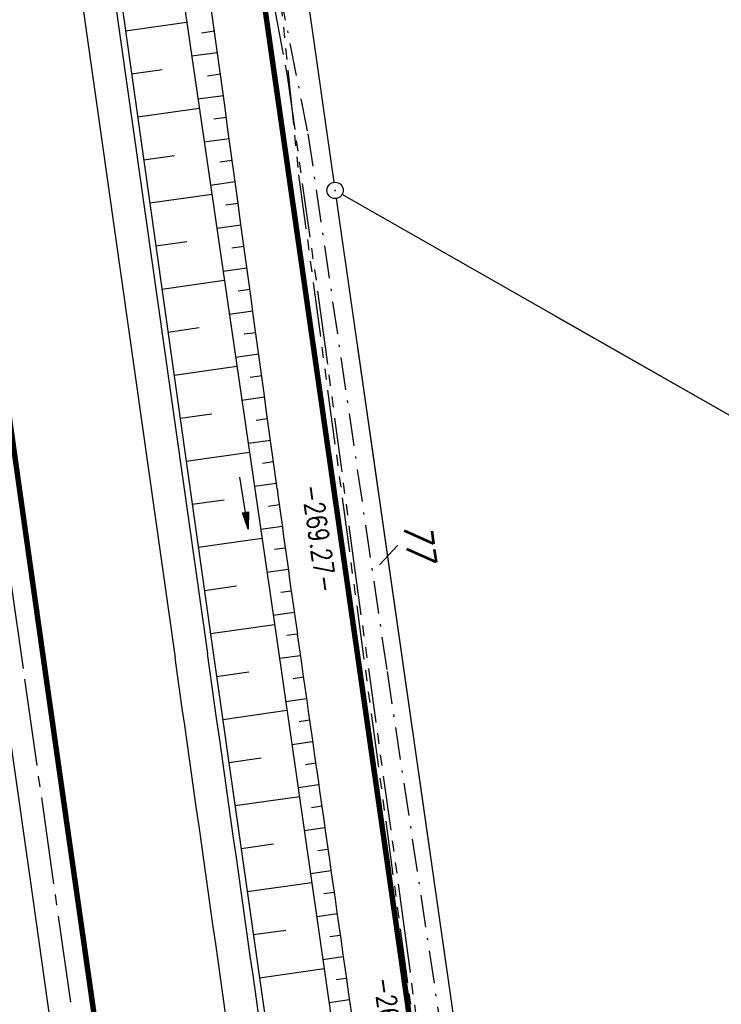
# Model space of a CAD drawing. Extents: x 446224 to 446791, y 446199 to 447379.
# Tile 13 of 113: x 446552 to 446617, y 446425 to 446515. Entities that reach past the tile are written whole.
import ezdxf

# ---------------------------------------------------------------- set-up
doc = ezdxf.new("R2010")
doc.units = 0
doc.header["$LTSCALE"] = 2
doc.header["$MEASUREMENT"] = 0
for name, pattern in [('ACHSE', [5.5, 4, -0.5, 0.5, -0.5]), ('AUSGEZOGEN', [0]), ('BAB-FM2', [2.6, 1.5, -0.5, 0.1, -0.5]), ('PHANTOMX2', [5, 2.5, -0.5, 0.5, -0.5, 0.5, -0.5])]:
    doc.linetypes.add(name, pattern=pattern)
doc.layers.get('0').update_dxf_attribs({"linetype": 'AUSGEZOGEN'})
for name, color, linetype in [('201-ABSTAND', 8, 'AUSGEZOGEN'), ('201-FLSTNR', 8, 'AUSGEZOGEN'), ('201-GRENZL', 8, 'AUSGEZOGEN'), ('201-GRENZL-BAB', 7, 'AUSGEZOGEN'), ('201GRENZP', 8, 'AUSGEZOGEN'), ('202-ABSTAND', 8, 'AUSGEZOGEN'), ('202-GRENZL', 8, 'AUSGEZOGEN'), ('202-GRENZL-BAB', 7, 'AUSGEZOGEN'), ('ACHSETOP', 250, 'ACHSE'), ('BAB_FM', 5, 'BAB-FM2'), ('BOESCHG', 250, 'AUSGEZOGEN'), ('FBRTOP', 250, 'AUSGEZOGEN'), ('GRABEN', 250, 'AUSGEZOGEN'), ('Lichtwellenleiter COLT', 46, 'PHANTOMX2'), ('Lichtwellenleiter GLH', 46, 'PHANTOMX2'), ('PFEILTOP', 200, 'AUSGEZOGEN')]:
    doc.layers.add(name, color=color, linetype=linetype)
doc.styles.add('ROMANS', font='romans.shx', dxfattribs={"width": 0.8})

# ---------------------------------------------------------------- blocks, each defined once
blk = doc.blocks.new('PFEIL2')
at = {"color": 0}
for p, q in [((0.88, 0.002), (-2.401, -0.012)), ((0.881, -0.271), (0.879, 0.276)), ((0.879, 0.276), (2.429, 0.009)), ((0.911, 0.27), (0.879, 0.265)), ((0.965, 0.261), (0.879, 0.246)), ((1.019, 0.252), (0.879, 0.228)), ((1.073, 0.242), (0.879, 0.209)), ((1.127, 0.233), (0.879, 0.191)), ((1.181, 0.224), (0.879, 0.172)), ((1.235, 0.214), (0.879, 0.154)), ((1.289, 0.205), (0.879, 0.135)), ((1.343, 0.196), (0.879, 0.117)), ((1.397, 0.187), (0.879, 0.098)), ((1.451, 0.177), (0.879, 0.08)), ((1.505, 0.168), (0.879, 0.061)), ((1.559, 0.159), (0.88, 0.043)), ((1.613, 0.149), (0.88, 0.024)), ((1.668, 0.14), (0.88, 0.006)), ((1.722, 0.131), (0.88, -0.013)), ((1.776, 0.121), (0.88, -0.031)), ((1.83, 0.112), (0.88, -0.05)), ((1.884, 0.103), (0.88, -0.068)), ((1.938, 0.094), (0.88, -0.087)), ((1.992, 0.084), (0.88, -0.105)), ((2.046, 0.075), (0.88, -0.124)), ((2.1, 0.066), (0.88, -0.142)), ((2.154, 0.056), (0.88, -0.161)), ((2.208, 0.047), (0.88, -0.179)), ((2.262, 0.038), (0.881, -0.198)), ((2.316, 0.029), (0.881, -0.216)), ((2.37, 0.019), (0.881, -0.235)), ((2.424, 0.01), (0.881, -0.253)), ((2.429, 0.009), (0.881, -0.271))]:
    blk.add_line(p, q, dxfattribs=at)
blk = doc.blocks.new('GST')
at = {"color": 0}
blk.add_circle((0, 0), 0.75, dxfattribs=at)
blk.add_point((0, 0), dxfattribs=at)

msp = doc.modelspace()

# ---------------------------------------------------------------- linework, layer by layer
at = {"layer": '201-FLSTNR'}
msp.add_line((446586.777, 446467.133), (446585.078, 446465.334), dxfattribs=at)
at = {"layer": '201-GRENZL'}
for p, q in [((446572.146, 446561.658), (446580.894, 446500.533)), ((446704.619, 446429.235), (446581.651, 446499.418)), ((446581.106, 446499.048), (446593.173, 446414.728))]:
    msp.add_line(p, q, dxfattribs=at)
at = {"layer": '201-GRENZL-BAB', "const_width": 0.5, "flags": 128}
msp.add_lwpolyline([(446566.146, 446575.117), (446589.2, 446414.211)], dxfattribs=at)
at = {"layer": '202-GRENZL'}
for p, q in [((446768.993, 446392.493), (446601.307, 446488.199)), ((446583.03, 446485.609), (446600.254, 446365.252))]:
    msp.add_line(p, q, dxfattribs=at)
at = {"layer": '202-GRENZL-BAB', "const_width": 0.5, "flags": 128}
msp.add_lwpolyline([(446579.052, 446485.045), (446604.124, 446310.053)], dxfattribs=at)
at = {"layer": 'ACHSETOP'}
for p, q in [((446541.889, 446529.06), (446552.414, 446454.803)), ((446552.414, 446454.803), (446566.447, 446355.792))]:
    msp.add_line(p, q, dxfattribs=at)
at = {"layer": 'BAB_FM'}
for p, q in [((446568.697, 446554.094), (446578.495, 446504.983)), ((446578.495, 446504.983), (446585.779, 446455.516)), ((446585.779, 446455.516), (446593.234, 446406.073))]:
    msp.add_line(p, q, dxfattribs=at)
at = {"layer": 'BOESCHG'}
for p, q in [((446553.884, 446569.928), (446569.66, 446458.105)), ((446561.706, 446514.477), (446567.33, 446515.27)), ((446569.893, 446514.434), (446568.697, 446514.27)), ((446561.844, 446513.499), (446561.845, 446513.499)), ((446570.165, 446512.453), (446567.789, 446512.127)), ((446562.265, 446510.516), (446565.086, 446510.914)), ((446570.437, 446510.472), (446569.258, 446510.31)), ((446562.403, 446509.538), (446562.405, 446509.538)), ((446570.709, 446508.49), (446568.367, 446508.169)), ((446562.824, 446506.555), (446568.486, 446507.354)), ((446570.981, 446506.509), (446569.819, 446506.349)), ((446562.962, 446505.577), (446562.963, 446505.577)), ((446571.253, 446504.527), (446568.945, 446504.211)), ((446563.382, 446502.595), (446566.223, 446502.995)), ((446571.525, 446502.546), (446570.38, 446502.389)), ((446563.52, 446501.616), (446563.522, 446501.617)), ((446571.796, 446500.564), (446569.523, 446500.253)), ((446563.941, 446498.634), (446569.642, 446499.438)), ((446572.068, 446498.583), (446570.94, 446498.428)), ((446564.079, 446497.656), (446564.08, 446497.656)), ((446572.339, 446496.601), (446570.101, 446496.295)), ((446564.5, 446494.673), (446567.36, 446495.077)), ((446572.611, 446494.62), (446571.501, 446494.468)), ((446564.638, 446493.695), (446564.64, 446493.695)), ((446572.882, 446492.638), (446570.679, 446492.337)), ((446565.059, 446490.712), (446570.798, 446491.522)), ((446573.153, 446490.657), (446572.061, 446490.507)), ((446565.197, 446489.734), (446565.198, 446489.734)), ((446573.424, 446488.675), (446571.257, 446488.379)), ((446565.618, 446486.752), (446568.497, 446487.158)), ((446573.695, 446486.694), (446572.621, 446486.547)), ((446565.756, 446485.773), (446565.758, 446485.774)), ((446573.966, 446484.712), (446571.836, 446484.421)), ((446566.176, 446482.791), (446571.955, 446483.606)), ((446574.237, 446482.731), (446573.181, 446482.586)), ((446566.314, 446481.812), (446566.315, 446481.813)), ((446574.507, 446480.749), (446572.414, 446480.463)), ((446566.735, 446478.83), (446569.634, 446479.239)), ((446574.778, 446478.767), (446573.74, 446478.626)), ((446566.873, 446477.852), (446566.875, 446477.852)), ((446575.048, 446476.786), (446572.992, 446476.505)), ((446567.294, 446474.869), (446573.111, 446475.69)), ((446575.319, 446474.804), (446574.3, 446474.665)), ((446567.432, 446473.891), (446567.433, 446473.891)), ((446575.589, 446472.823), (446573.57, 446472.547)), ((446567.853, 446470.908), (446570.771, 446471.32)), ((446575.86, 446470.841), (446574.859, 446470.704)), ((446567.991, 446469.93), (446567.993, 446469.93)), ((446576.132, 446468.86), (446574.148, 446468.586)), ((446568.411, 446466.948), (446574.267, 446467.774)), ((446576.406, 446466.878), (446575.422, 446466.742)), ((446568.549, 446465.969), (446568.55, 446465.969)), ((446576.682, 446464.898), (446574.727, 446464.625)), ((446568.97, 446462.987), (446571.908, 446463.401)), ((446576.959, 446462.917), (446575.988, 446462.78)), ((446569.108, 446462.009), (446569.11, 446462.009)), ((446577.239, 446460.936), (446575.305, 446460.663)), ((446569.529, 446459.026), (446575.423, 446459.858)), ((446577.519, 446458.956), (446576.557, 446458.819)), ((446577.582, 446458.519), (446577.58, 446458.518)), ((446569.66, 446458.105), (446595.392, 446277.497)), ((446569.667, 446458.048), (446569.668, 446458.048)), ((446577.801, 446456.976), (446575.88, 446456.703)), ((446577.863, 446456.539), (446577.862, 446456.539)), ((446570.092, 446455.066), (446573.043, 446455.486)), ((446578.083, 446454.996), (446577.124, 446454.86)), ((446570.231, 446454.088), (446570.233, 446454.088)), ((446578.145, 446454.559), (446578.143, 446454.558)), ((446578.365, 446453.016), (446576.45, 446452.744)), ((446578.427, 446452.579), (446578.426, 446452.578)), ((446570.656, 446451.106), (446576.565, 446451.948)), ((446578.646, 446451.036), (446577.691, 446450.9)), ((446578.709, 446450.599), (446578.707, 446450.598)), ((446570.796, 446450.128), (446570.797, 446450.128)), ((446578.928, 446449.056), (446577.02, 446448.784)), ((446571.22, 446447.146), (446574.178, 446447.567)), ((446579.21, 446447.076), (446578.258, 446446.94)), ((446571.36, 446446.168), (446571.362, 446446.168)), ((446579.492, 446445.096), (446577.591, 446444.825)), ((446571.785, 446443.186), (446577.706, 446444.029)), ((446579.774, 446443.116), (446578.825, 446442.981)), ((446571.924, 446442.208), (446571.925, 446442.208)), ((446580.056, 446441.136), (446578.161, 446440.866)), ((446572.349, 446439.226), (446575.312, 446439.648)), ((446580.338, 446439.156), (446579.392, 446439.021)), ((446572.488, 446438.248), (446572.49, 446438.248)), ((446580.62, 446437.176), (446578.732, 446436.907)), ((446572.913, 446435.266), (446578.846, 446436.111)), ((446580.902, 446435.196), (446579.959, 446435.062)), ((446573.052, 446434.288), (446573.053, 446434.288)), ((446581.184, 446433.216), (446579.302, 446432.948)), ((446573.477, 446431.306), (446576.447, 446431.729)), ((446581.466, 446431.236), (446580.527, 446431.102)), ((446573.617, 446430.328), (446573.619, 446430.328)), ((446581.748, 446429.256), (446579.873, 446428.989)), ((446574.041, 446427.346), (446579.987, 446428.193)), ((446582.03, 446427.276), (446581.094, 446427.142)), ((446574.181, 446426.368), (446574.182, 446426.368)), ((446582.312, 446425.296), (446580.443, 446425.029))]:
    msp.add_line(p, q, dxfattribs=at)
for centre, radius, start, end in [((406397.542, 440994.199), 40549.854, 7.7642433, 7.8441013), ((448887.565, 446787.596), 2333.306, 187.764243, 188.097154), ((589457.366, 466786.517), 144318.608, 188.0971539, 188.1127949)]:
    msp.add_arc(centre, radius, start, end, dxfattribs=at)
at = {"layer": 'FBRTOP'}
for p, q in [((446555.75, 446531.025), (446566.275, 446456.768)), ((446558.721, 446531.446), (446569.246, 446457.189)), ((446545.748, 446486.556), (446552.858, 446436.779)), ((446552.858, 446436.779), (446559.823, 446387.724))]:
    msp.add_line(p, q, dxfattribs=at)
at = {"layer": 'FBRTOP', "const_width": 0.5}
msp.add_lwpolyline([(446537.409, 446573.682, 0.003777), (446538.419, 446567.162, -0.004178), (446539.327, 446561.266, -0.000617), (446540.332, 446554.3, -0.000791), (446541.101, 446548.859, -0.000102), (446541.323, 446547.271, 0.000184), (446541.445, 446546.395, 0.000817), (446543.178, 446534.174, -0.000446), (446546.367, 446511.794, -0.000111), (446546.725, 446509.261, 0.000006), (446553.254, 446463.012, 0.000305), (446555.619, 446446.331, 0.000154), (446560.332, 446413.316)], format="xyb", dxfattribs=at)
at = {"layer": 'FBRTOP'}
for centre, radius in [((-4850973.728, -304397.975), 5350487.168), ((-4850969.05, -304397.312), 5350485.443)]:
    msp.add_arc(centre, radius, 8.066632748, 8.067168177, dxfattribs=at)
at = {"layer": 'GRABEN'}
for p, q in [((446565.429, 446528.287), (446575.57, 446458.851)), ((446575.57, 446458.851), (446582.368, 446411.671))]:
    msp.add_line(p, q, dxfattribs=at)
at = {"layer": 'Lichtwellenleiter COLT'}
for p, q in [((446574.603, 446530.735), (446577.639, 446501.216)), ((446577.639, 446501.216), (446598.136, 446349.188))]:
    msp.add_line(p, q, dxfattribs=at)
at = {"layer": 'Lichtwellenleiter GLH'}
for p, q in [((446575.288, 446517.199), (446576.573, 446510.327)), ((446576.573, 446510.327), (446579.631, 446488.752)), ((446579.631, 446488.752), (446582.694, 446465.695)), ((446582.694, 446465.695), (446587.246, 446432.784)), ((446587.246, 446432.784), (446590.935, 446404.94))]:
    msp.add_line(p, q, dxfattribs=at)

# ---------------------------------------------------------------- block references
at = {"layer": '201GRENZP', "rotation": 277.4163262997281}
msp.add_blockref('GST', (446581, 446499.79), dxfattribs=at)
at = {"layer": 'PFEILTOP', "rotation": 278.7670733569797}
msp.add_blockref('PFEIL2', (446572.613, 446471.029), dxfattribs=at)

# ---------------------------------------------------------------- texts
at = {"layer": '201-ABSTAND', "insert": (446579.54, 446467.769), "char_height": 1.8, "attachment_point": 5, "rotation": 278.1549, "style": 'ROMANS'}
msp.add_mtext('-269.27-', dxfattribs=at)
at = {"layer": '201-FLSTNR', "style": 'ROMANS', "oblique": 15, "width": 0.8}
msp.add_text('77', height=2.5, rotation=277.41633, dxfattribs=at).set_placement((446587.31, 446469.066))
at = {"layer": '202-ABSTAND', "insert": (446586.146, 446422.44), "char_height": 1.8, "attachment_point": 5, "rotation": 278.15187, "style": 'ROMANS'}
msp.add_mtext('-269.28-', dxfattribs=at)

doc.saveas('drawing.dxf')
